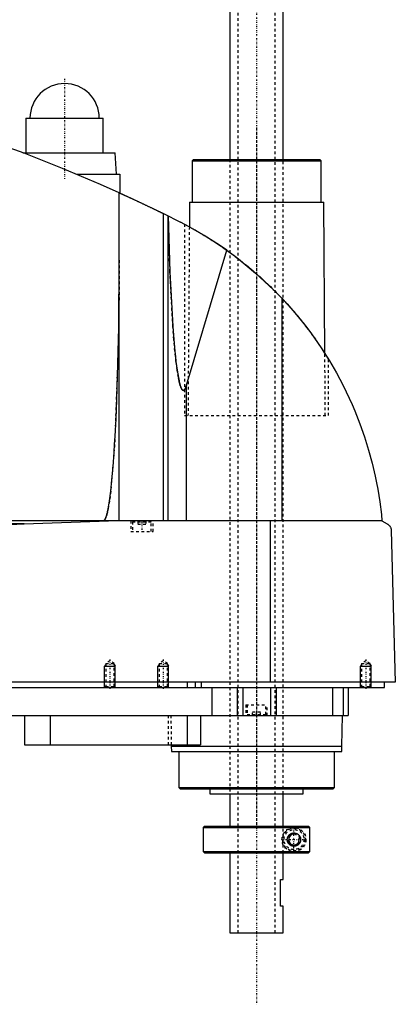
# Model space of a CAD drawing. Extents: x -139 to 602, y -104 to 484.
# Tile 5 of 6: x 461 to 602, y -104 to 265. Entities that reach past the tile are written whole.
import ezdxf

# ---------------------------------------------------------------- set-up
doc = ezdxf.new("R2010")
doc.units = 0
doc.linetypes.add('CENTER', pattern=[1.5, 0.45, -0.5, 0.05, -0.5])
doc.linetypes.add('DASHED', pattern=[2, 1, -1])
for name, color, linetype in [('AM_0', 7, 'CONTINUOUS'), ('AM_10', 7, 'CONTINUOUS'), ('AM_3', 7, 'DASHED'), ('AM_7', 7, 'CENTER')]:
    doc.layers.add(name, color=color, linetype=linetype)

msp = doc.modelspace()

# ---------------------------------------------------------------- linework, layer by layer
at = {"layer": 'AM_0', "color": 7, "linetype": 'CONTINUOUS'}
for p, q in [((540, 446.5), (540, 212.5)), ((560, 212.5), (560, 446.5)), ((463.5, 228), (463.5, 215)), ((463.5, 228), (492.5, 228)), ((492.5, 215), (492.5, 228)), ((462.27, 215), (497, 215)), ((497.5, 207), (497, 215)), ((526.33, 212.5), (525.83, 212)), ((525.83, 212), (525.83, 196.5)), ((525.83, 212), (574.17, 212)), ((526.33, 212.5), (573.67, 212.5)), ((574.17, 212), (573.67, 212.5)), ((574.17, 196.5), (574.17, 212)), ((482.43, 207), (498.65, 207)), ((498.65, 207), (498.65, 199.94)), ((498.5, 77.05), (498.5, 200.01)), ((524.83, 196.5), (524.76, 187.27)), ((524.83, 196.5), (575.17, 196.5)), ((575.58, 139.77), (575.17, 196.5)), ((515.04, 77.05), (515.04, 192.21)), ((515.04, 192.21), (521.5, 189)), ((516.82, 77.05), (516.82, 191.34)), ((523, 188.22), (524.76, 187.27)), ((523.7, 127.93), (538.83, 178.45)), ((559.54, 77.05), (559.54, 160.38)), ((575.58, 139.76), (577, 137.5)), ((523.7, 77.05), (523.7, 127.93)), ((597, 77.05), (205.5, 77.05)), ((462.76, 75.85), (252.3, 75.85)), ((462.76, 75.85), (494.4, 77.05)), ((555.15, 16.5), (555.15, 77.05)), ((597, 77.05), (599, 75.85)), ((600.5, 73.35), (602, 16.5)), ((602, 16.5), (200.5, 16.5)), ((524, 16.5), (524, 14.5)), ((527, 16.5), (527, 14.5)), ((529.15, 16.5), (529.15, 14.5)), ((598, 14.5), (598, 16.5)), ((244, 14.5), (598, 14.5)), ((533.21, 14.5), (533.21, 4)), ((542.7, 14.5), (542.7, 4)), ((544.81, 14.5), (544.81, 4)), ((555.19, 14.5), (555.19, 4)), ((557.3, 14.5), (557.3, 4)), ((578.5, 14.5), (578.5, 4)), ((582.5, 14.5), (582.5, 4)), ((584.3, 14.5), (584.3, 4)), ((388, 4), (584.3, 4)), ((463, 4), (463, -7)), ((472.56, 4), (472.56, -7)), ((524, 4), (524, -7)), ((529, 4), (529, -7)), ((582, -7.5), (582.17, 4)), ((463, -7), (529, -7)), ((517.99, -7), (518, -7.5)), ((518, -7.5), (518.1, -9.5)), ((518, -7.5), (582, -7.5)), ((518.1, -9.5), (581.9, -9.5)), ((520.83, -9.5), (520.83, -23)), ((579.17, -23), (579.17, -9.5)), ((581.9, -9.5), (582, -7.5)), ((520.83, -23), (521.33, -23.5)), ((520.83, -23), (579.17, -23)), ((521.33, -23.5), (578.67, -23.5)), ((532.5, -23.5), (532.5, -25.3)), ((532.5, -25.3), (567.5, -25.3)), ((540, -25.3), (540, -37.5)), ((560, -37.5), (560, -25.3)), ((567.5, -25.3), (567.5, -23.5)), ((578.67, -23.5), (579.17, -23)), ((530.5, -37.5), (530, -38)), ((530, -38), (530, -47)), ((530, -38), (569.99, -38)), ((530.5, -37.5), (569.49, -37.5)), ((569.99, -38), (569.49, -37.5)), ((569.99, -47), (569.99, -38)), ((530, -47), (530.5, -47.5)), ((530, -47), (569.99, -47)), ((530.5, -47.5), (569.49, -47.5)), ((540, -47.5), (540, -77.5)), ((560, -57.5), (560, -47.5)), ((569.99, -47), (569.49, -47.5)), ((559, -67.5), (559, -57.5)), ((559, -57.5), (560, -57.5)), ((560, -67.5), (559, -67.5)), ((560, -77.5), (560, -67.5)), ((540, -77.5), (560, -77.5))]:
    msp.add_line(p, q, dxfattribs=at)
for points in [[(498.5, 200.01, 0), (491.43, 203.15, 0), (477.17, 209.17, 0), (462.76, 214.82, 0), (455.5, 217.5, 0)], [(498.5, 200.01, 0), (498.5, 200.01, 0), (498.51, 200, 0), (498.52, 200, 0), (498.53, 199.99, 0), (498.54, 199.99, 0), (498.56, 199.98, 0), (498.59, 199.96, 0), (498.63, 199.95, 0), (498.67, 199.93, 0), (498.73, 199.9, 0), (498.75, 199.89, 0), (498.78, 199.88, 0), (498.85, 199.85, 0), (498.91, 199.82, 0), (498.99, 199.78, 0), (499.07, 199.75, 0), (499.16, 199.71, 0), (499.21, 199.69, 0), (499.25, 199.66, 0), (499.35, 199.62, 0), (499.46, 199.57, 0), (499.51, 199.55, 0), (499.57, 199.52, 0), (499.68, 199.47, 0), (499.8, 199.42, 0), (499.86, 199.39, 0), (499.93, 199.36, 0), (500.05, 199.3, 0), (500.19, 199.24, 0), (500.32, 199.18, 0), (500.46, 199.11, 0), (500.6, 199.05, 0), (500.68, 199.02, 0), (500.75, 198.98, 0), (500.9, 198.91, 0), (501.05, 198.84, 0), (501.21, 198.77, 0), (501.37, 198.7, 0), (501.53, 198.62, 0), (501.62, 198.59, 0), (501.7, 198.55, 0), (501.87, 198.47, 0), (502.05, 198.39, 0), (502.23, 198.3, 0), (502.41, 198.22, 0), (502.6, 198.13, 0), (502.7, 198.09, 0), (502.79, 198.04, 0), (502.98, 197.95, 0), (503.18, 197.86, 0), (503.38, 197.77, 0), (503.58, 197.68, 0), (503.78, 197.58, 0), (503.88, 197.54, 0), (503.99, 197.49, 0), (504.19, 197.39, 0), (504.4, 197.3, 0), (504.61, 197.2, 0), (504.82, 197.1, 0), (505.03, 197, 0), (505.13, 196.96, 0), (505.24, 196.91, 0), (505.45, 196.81, 0), (505.66, 196.71, 0), (505.76, 196.66, 0), (505.87, 196.61, 0), (506.08, 196.51, 0), (506.29, 196.41, 0), (506.39, 196.36, 0), (506.5, 196.32, 0), (506.7, 196.22, 0), (506.91, 196.12, 0), (507.11, 196.03, 0), (507.32, 195.93, 0), (507.52, 195.83, 0), (507.63, 195.78, 0), (507.73, 195.73, 0), (507.94, 195.63, 0), (508.15, 195.54, 0), (508.36, 195.44, 0), (508.57, 195.34, 0), (508.78, 195.24, 0), (508.88, 195.19, 0), (508.99, 195.14, 0), (509.2, 195.04, 0), (509.41, 194.94, 0), (509.61, 194.84, 0), (509.82, 194.74, 0), (510.02, 194.64, 0), (510.13, 194.59, 0), (510.23, 194.54, 0), (510.43, 194.45, 0), (510.63, 194.35, 0), (510.83, 194.26, 0), (511.02, 194.16, 0), (511.21, 194.07, 0), (511.31, 194.03, 0), (511.4, 193.98, 0), (511.59, 193.89, 0), (511.77, 193.8, 0), (511.95, 193.72, 0), (512.13, 193.63, 0), (512.3, 193.55, 0), (512.38, 193.51, 0), (512.47, 193.47, 0), (512.63, 193.39, 0), (512.79, 193.31, 0), (512.87, 193.27, 0), (512.95, 193.23, 0), (513.1, 193.16, 0), (513.24, 193.09, 0), (513.32, 193.05, 0), (513.39, 193.02, 0), (513.53, 192.95, 0), (513.67, 192.88, 0), (513.81, 192.82, 0), (513.94, 192.75, 0), (514.07, 192.69, 0), (514.13, 192.66, 0), (514.19, 192.63, 0), (514.31, 192.57, 0), (514.42, 192.51, 0), (514.53, 192.46, 0), (514.64, 192.41, 0), (514.74, 192.36, 0), (514.79, 192.34, 0), (514.83, 192.32, 0), (514.92, 192.27, 0), (515, 192.23, 0), (515.04, 192.21, 0)], [(516.84, 191.33, 0), (517.47, 170.39, 0), (518.57, 149.87, 0), (518.94, 145, 0), (519.34, 140.63, 0), (519.54, 138.64, 0), (519.75, 136.79, 0), (520.19, 133.5, 0), (520.63, 130.78, 0), (520.9, 129.47, 0), (520.98, 129.13, 0), (521.06, 128.81, 0), (521.09, 128.65, 0), (521.13, 128.5, 0), (521.21, 128.22, 0), (521.29, 127.95, 0), (521.37, 127.69, 0), (521.45, 127.46, 0), (521.52, 127.24, 0), (521.56, 127.13, 0), (521.6, 127.03, 0), (521.68, 126.85, 0), (521.76, 126.68, 0), (521.84, 126.53, 0), (521.92, 126.39, 0), (521.97, 126.32, 0), (521.98, 126.3, 0), (521.99, 126.29, 0), (522, 126.28, 0), (522.01, 126.27, 0), (522.02, 126.25, 0), (522.03, 126.23, 0), (522.04, 126.22, 0), (522.05, 126.22, 0), (522.06, 126.2, 0), (522.07, 126.18, 0), (522.08, 126.18, 0), (522.09, 126.17, 0), (522.1, 126.15, 0), (522.11, 126.14, 0), (522.13, 126.13, 0), (522.14, 126.11, 0), (522.15, 126.1, 0), (522.16, 126.09, 0), (522.16, 126.09, 0), (522.18, 126.08, 0), (522.19, 126.06, 0), (522.2, 126.05, 0), (522.22, 126.04, 0), (522.23, 126.03, 0), (522.24, 126.03, 0), (522.24, 126.02, 0), (522.26, 126.01, 0), (522.27, 126.01, 0), (522.28, 126, 0), (522.28, 126, 0), (522.3, 125.99, 0), (522.31, 125.98, 0), (522.32, 125.98, 0), (522.32, 125.98, 0), (522.34, 125.97, 0), (522.35, 125.97, 0), (522.36, 125.96, 0), (522.38, 125.96, 0), (522.39, 125.95, 0), (522.4, 125.95, 0), (522.4, 125.95, 0), (522.42, 125.94, 0), (522.43, 125.94, 0), (522.44, 125.94, 0), (522.46, 125.94, 0), (522.47, 125.94, 0), (522.48, 125.94, 0), (522.48, 125.94, 0), (522.5, 125.94, 0), (522.51, 125.94, 0), (522.52, 125.94, 0), (522.52, 125.94, 0), (522.54, 125.94, 0), (522.55, 125.94, 0), (522.56, 125.94, 0), (522.56, 125.94, 0), (522.58, 125.94, 0), (522.59, 125.95, 0), (522.6, 125.95, 0), (522.62, 125.95, 0), (522.63, 125.96, 0), (522.64, 125.96, 0), (522.64, 125.96, 0), (522.66, 125.97, 0), (522.67, 125.97, 0), (522.68, 125.98, 0), (522.7, 125.99, 0), (522.71, 125.99, 0), (522.72, 126, 0), (522.72, 126, 0), (522.74, 126.01, 0), (522.75, 126.02, 0), (522.76, 126.03, 0), (522.78, 126.04, 0), (522.79, 126.05, 0), (522.8, 126.05, 0), (522.8, 126.06, 0), (522.82, 126.07, 0), (522.83, 126.08, 0), (522.84, 126.09, 0), (522.86, 126.11, 0), (522.87, 126.12, 0), (522.88, 126.13, 0), (522.88, 126.13, 0), (522.9, 126.15, 0), (522.91, 126.16, 0), (522.92, 126.18, 0), (522.94, 126.19, 0), (522.95, 126.21, 0), (522.96, 126.22, 0), (522.96, 126.22, 0), (522.97, 126.24, 0), (522.99, 126.26, 0), (522.99, 126.27, 0), (523, 126.28, 0), (523.01, 126.3, 0), (523.03, 126.31, 0), (523.03, 126.32, 0), (523.04, 126.33, 0), (523.05, 126.35, 0), (523.07, 126.37, 0), (523.11, 126.45, 0), (523.19, 126.59, 0), (523.27, 126.75, 0), (523.35, 126.92, 0), (523.43, 127.12, 0), (523.47, 127.22, 0), (523.51, 127.33, 0), (523.59, 127.55, 0), (523.67, 127.8, 0), (523.7, 127.93, 0)], [(538.83, 178.45, 0), (536.05, 180.38, 0), (530.36, 184.04, 0), (524.49, 187.42, 0), (521.5, 189, 0)], [(538.83, 178.45, 0), (542.52, 175.73, 0), (549.63, 169.92, 0), (556.34, 163.67, 0), (559.54, 160.38, 0)], [(492.5, 77.05, 0), (492.51, 77.05, 0), (492.52, 77.05, 0), (492.54, 77.05, 0), (492.54, 77.05, 0), (492.55, 77.05, 0), (492.57, 77.06, 0), (492.58, 77.06, 0), (492.59, 77.06, 0), (492.61, 77.07, 0), (492.62, 77.07, 0), (492.63, 77.07, 0), (492.64, 77.08, 0), (492.65, 77.08, 0), (492.67, 77.09, 0), (492.68, 77.09, 0), (492.7, 77.1, 0), (492.71, 77.11, 0), (492.72, 77.11, 0), (492.73, 77.12, 0), (492.74, 77.13, 0), (492.75, 77.14, 0), (492.76, 77.14, 0), (492.77, 77.15, 0), (492.78, 77.16, 0), (492.8, 77.17, 0), (492.81, 77.18, 0), (492.81, 77.18, 0), (492.83, 77.2, 0), (492.84, 77.21, 0), (492.86, 77.22, 0), (492.87, 77.24, 0), (492.89, 77.25, 0), (492.89, 77.26, 0), (492.9, 77.27, 0), (492.91, 77.28, 0), (492.93, 77.3, 0), (492.94, 77.32, 0), (492.96, 77.33, 0), (492.97, 77.35, 0), (492.98, 77.36, 0), (492.99, 77.37, 0), (493, 77.39, 0), (493.02, 77.41, 0), (493.03, 77.43, 0), (493.04, 77.45, 0), (493.06, 77.48, 0), (493.07, 77.49, 0), (493.07, 77.5, 0), (493.09, 77.52, 0), (493.1, 77.54, 0), (493.15, 77.63, 0), (493.24, 77.8, 0), (493.28, 77.89, 0), (493.33, 77.98, 0), (493.41, 78.19, 0), (493.5, 78.41, 0), (493.58, 78.66, 0), (493.67, 78.93, 0), (493.76, 79.22, 0), (493.8, 79.37, 0), (493.84, 79.52, 0), (493.93, 79.85, 0), (494.01, 80.2, 0), (494.05, 80.38, 0), (494.3, 81.58, 0), (494.8, 84.49, 0), (495.27, 88.1, 0), (495.72, 92.36, 0), (496.15, 97.25, 0), (496.55, 102.74, 0), (496.74, 105.69, 0), (496.92, 108.77, 0), (497.26, 115.3, 0), (497.56, 122.29, 0), (498.3, 149.52, 0), (498.5, 174.82, 0)], [(559.54, 160.38, 0), (561.41, 158.34, 0), (564.99, 154.24, 0), (568.3, 150.11, 0), (569.89, 148.01, 0), (571.45, 145.88, 0), (574.44, 141.53, 0), (577.27, 137.05, 0), (579.93, 132.47, 0), (582.42, 127.8, 0), (584.72, 123.04, 0), (585.8, 120.64, 0), (586.83, 118.23, 0), (588.74, 113.37, 0), (590.47, 108.47, 0), (591.99, 103.56, 0), (593.33, 98.65, 0), (594.47, 93.75, 0), (594.97, 91.32, 0), (595.42, 88.89, 0), (596.18, 84.09, 0), (596.77, 79.37, 0), (597, 77.05, 0)], [(457.28, 75.66, 0), (462.76, 75.85, 0)], [(599, 75.85, 0), (599.06, 75.82, 0), (599.17, 75.75, 0), (599.27, 75.67, 0), (599.33, 75.63, 0), (599.38, 75.59, 0), (599.48, 75.51, 0), (599.58, 75.41, 0), (599.67, 75.32, 0), (599.77, 75.22, 0), (599.86, 75.11, 0), (599.9, 75.06, 0), (599.94, 75, 0), (600.02, 74.88, 0), (600.1, 74.75, 0), (600.18, 74.59, 0), (600.26, 74.43, 0), (600.3, 74.32, 0), (600.32, 74.29, 0), (600.33, 74.26, 0), (600.33, 74.24, 0), (600.34, 74.22, 0), (600.35, 74.19, 0), (600.36, 74.16, 0), (600.37, 74.14, 0), (600.37, 74.12, 0), (600.38, 74.09, 0), (600.39, 74.05, 0), (600.4, 74.04, 0), (600.4, 74.02, 0), (600.41, 73.98, 0), (600.42, 73.94, 0), (600.43, 73.9, 0), (600.44, 73.86, 0), (600.45, 73.82, 0), (600.45, 73.8, 0), (600.46, 73.78, 0), (600.46, 73.73, 0), (600.47, 73.68, 0), (600.48, 73.63, 0), (600.48, 73.58, 0), (600.49, 73.53, 0), (600.49, 73.51, 0), (600.49, 73.48, 0), (600.5, 73.43, 0), (600.5, 73.4, 0), (600.5, 73.39, 0), (600.5, 73.38, 0), (600.5, 73.38, 0), (600.5, 73.37, 0), (600.5, 73.36, 0), (600.5, 73.35, 0), (600.5, 73.35, 0)], [(561.5, -42.5, 0), (561.5, -42.49, 0), (561.5, -42.46, 0), (561.5, -42.43, 0), (561.5, -42.41, 0), (561.5, -42.4, 0), (561.5, -42.37, 0), (561.5, -42.34, 0), (561.51, -42.31, 0), (561.51, -42.28, 0), (561.51, -42.26, 0), (561.51, -42.24, 0), (561.52, -42.23, 0), (561.52, -42.2, 0), (561.52, -42.17, 0), (561.53, -42.14, 0), (561.53, -42.11, 0), (561.54, -42.08, 0), (561.54, -42.07, 0), (561.54, -42.05, 0), (561.55, -42.02, 0), (561.55, -42, 0), (561.55, -41.98, 0), (561.56, -41.97, 0), (561.56, -41.94, 0), (561.57, -41.91, 0), (561.57, -41.9, 0), (561.58, -41.88, 0), (561.59, -41.85, 0), (561.59, -41.82, 0), (561.6, -41.8, 0), (561.61, -41.77, 0), (561.62, -41.74, 0), (561.62, -41.73, 0), (561.63, -41.71, 0), (561.64, -41.68, 0), (561.65, -41.66, 0), (561.66, -41.63, 0), (561.67, -41.6, 0), (561.68, -41.58, 0), (561.68, -41.56, 0), (561.69, -41.55, 0), (561.7, -41.52, 0), (561.71, -41.49, 0), (561.72, -41.47, 0), (561.73, -41.44, 0), (561.75, -41.42, 0), (561.75, -41.4, 0), (561.76, -41.39, 0), (561.77, -41.37, 0), (561.79, -41.34, 0), (561.8, -41.31, 0), (561.81, -41.29, 0), (561.83, -41.27, 0), (561.83, -41.25, 0), (561.84, -41.24, 0), (561.85, -41.22, 0), (561.87, -41.19, 0), (561.88, -41.17, 0), (561.9, -41.15, 0), (561.91, -41.12, 0), (561.92, -41.11, 0), (561.93, -41.1, 0), (561.94, -41.08, 0), (561.96, -41.05, 0), (561.97, -41.04, 0), (562.02, -40.98, 0), (562.12, -40.86, 0), (562.22, -40.75, 0), (562.33, -40.64, 0), (562.44, -40.54, 0), (562.56, -40.45, 0), (562.62, -40.41, 0), (562.69, -40.37, 0), (562.81, -40.3, 0), (562.94, -40.23, 0), (563.01, -40.21, 0), (563.07, -40.18, 0), (563.21, -40.13, 0), (563.34, -40.09, 0), (563.41, -40.07, 0), (563.47, -40.06, 0), (563.6, -40.03, 0), (563.73, -40.01, 0), (563.86, -40, 0), (563.98, -40, 0), (564.11, -40, 0), (564.17, -40.01, 0), (564.23, -40.01, 0), (564.35, -40.03, 0), (564.48, -40.05, 0), (564.6, -40.07, 0), (564.72, -40.11, 0), (564.84, -40.15, 0), (564.9, -40.17, 0), (564.96, -40.19, 0), (565.08, -40.24, 0), (565.19, -40.3, 0), (565.3, -40.37, 0), (565.41, -40.44, 0), (565.51, -40.51, 0), (565.56, -40.55, 0), (565.61, -40.59, 0), (565.71, -40.68, 0), (565.8, -40.77, 0), (565.89, -40.86, 0), (565.97, -40.97, 0), (566.06, -41.08, 0), (566.1, -41.14, 0), (566.13, -41.2, 0), (566.21, -41.33, 0), (566.25, -41.41, 0), (566.26, -41.43, 0), (566.27, -41.45, 0), (566.28, -41.46, 0), (566.28, -41.48, 0), (566.29, -41.5, 0), (566.3, -41.52, 0), (566.31, -41.55, 0), (566.32, -41.57, 0), (566.33, -41.6, 0), (566.34, -41.61, 0), (566.34, -41.62, 0), (566.35, -41.65, 0), (566.36, -41.67, 0), (566.37, -41.7, 0), (566.38, -41.72, 0), (566.38, -41.75, 0), (566.39, -41.76, 0), (566.39, -41.77, 0), (566.4, -41.8, 0), (566.41, -41.82, 0), (566.41, -41.85, 0), (566.42, -41.88, 0), (566.43, -41.9, 0), (566.43, -41.92, 0), (566.43, -41.93, 0), (566.44, -41.96, 0), (566.45, -41.98, 0), (566.45, -42, 0), (566.45, -42.01, 0), (566.46, -42.04, 0), (566.46, -42.07, 0), (566.46, -42.08, 0), (566.47, -42.09, 0), (566.47, -42.12, 0), (566.48, -42.15, 0), (566.48, -42.18, 0), (566.48, -42.2, 0), (566.49, -42.23, 0), (566.49, -42.25, 0), (566.49, -42.26, 0), (566.49, -42.29, 0), (566.49, -42.32, 0), (566.5, -42.34, 0), (566.5, -42.37, 0), (566.5, -42.4, 0), (566.5, -42.41, 0), (566.5, -42.43, 0), (566.5, -42.46, 0), (566.5, -42.49, 0), (566.5, -42.5, 0), (566.5, -42.51, 0), (566.5, -42.54, 0), (566.5, -42.57, 0), (566.5, -42.59, 0), (566.5, -42.6, 0), (566.5, -42.63, 0), (566.5, -42.66, 0), (566.49, -42.68, 0), (566.49, -42.71, 0), (566.49, -42.74, 0), (566.49, -42.75, 0), (566.49, -42.77, 0), (566.48, -42.8, 0), (566.48, -42.82, 0), (566.48, -42.85, 0), (566.47, -42.88, 0), (566.47, -42.91, 0), (566.46, -42.92, 0), (566.46, -42.93, 0), (566.46, -42.96, 0), (566.45, -42.99, 0), (566.45, -43, 0), (566.45, -43.02, 0), (566.44, -43.04, 0), (566.43, -43.07, 0), (566.43, -43.08, 0), (566.43, -43.1, 0), (566.42, -43.12, 0), (566.41, -43.15, 0), (566.41, -43.18, 0), (566.4, -43.2, 0), (566.39, -43.23, 0), (566.39, -43.24, 0), (566.38, -43.25, 0), (566.38, -43.28, 0), (566.37, -43.3, 0), (566.36, -43.33, 0), (566.35, -43.35, 0), (566.34, -43.38, 0), (566.34, -43.39, 0), (566.33, -43.4, 0), (566.32, -43.43, 0), (566.31, -43.45, 0), (566.3, -43.48, 0), (566.29, -43.5, 0), (566.28, -43.52, 0), (566.28, -43.54, 0), (566.27, -43.55, 0), (566.26, -43.57, 0), (566.25, -43.59, 0), (566.21, -43.67, 0), (566.13, -43.8, 0), (566.1, -43.86, 0), (566.06, -43.92, 0), (565.97, -44.03, 0), (565.89, -44.14, 0), (565.8, -44.23, 0), (565.71, -44.32, 0), (565.61, -44.41, 0), (565.56, -44.45, 0), (565.51, -44.49, 0), (565.41, -44.56, 0), (565.3, -44.63, 0), (565.19, -44.7, 0), (565.08, -44.76, 0), (564.96, -44.81, 0), (564.9, -44.83, 0), (564.84, -44.85, 0), (564.72, -44.89, 0), (564.6, -44.93, 0), (564.48, -44.95, 0), (564.35, -44.97, 0), (564.23, -44.99, 0), (564.17, -44.99, 0), (564.11, -45, 0), (563.98, -45, 0), (563.86, -45, 0), (563.73, -44.99, 0), (563.6, -44.97, 0), (563.47, -44.94, 0), (563.41, -44.93, 0), (563.34, -44.91, 0), (563.21, -44.87, 0), (563.07, -44.82, 0), (563.01, -44.79, 0), (562.94, -44.77, 0), (562.81, -44.7, 0), (562.69, -44.63, 0), (562.62, -44.59, 0), (562.56, -44.55, 0), (562.44, -44.46, 0), (562.33, -44.36, 0), (562.22, -44.25, 0), (562.12, -44.14, 0), (562.02, -44.02, 0), (561.97, -43.96, 0), (561.96, -43.95, 0), (561.94, -43.92, 0), (561.93, -43.9, 0), (561.92, -43.89, 0), (561.91, -43.88, 0), (561.9, -43.85, 0), (561.88, -43.83, 0), (561.87, -43.81, 0), (561.85, -43.78, 0), (561.84, -43.76, 0), (561.83, -43.75, 0), (561.83, -43.73, 0), (561.81, -43.71, 0), (561.8, -43.69, 0), (561.79, -43.66, 0), (561.77, -43.63, 0), (561.76, -43.61, 0), (561.75, -43.6, 0), (561.75, -43.58, 0), (561.73, -43.56, 0), (561.72, -43.53, 0), (561.71, -43.51, 0), (561.7, -43.48, 0), (561.69, -43.45, 0), (561.68, -43.44, 0), (561.68, -43.42, 0), (561.67, -43.4, 0), (561.66, -43.37, 0), (561.65, -43.34, 0), (561.64, -43.32, 0), (561.63, -43.29, 0), (561.62, -43.27, 0), (561.62, -43.26, 0), (561.61, -43.23, 0), (561.6, -43.2, 0), (561.59, -43.18, 0), (561.59, -43.15, 0), (561.58, -43.12, 0), (561.57, -43.1, 0), (561.57, -43.09, 0), (561.56, -43.06, 0), (561.56, -43.03, 0), (561.55, -43.02, 0), (561.55, -43, 0), (561.55, -42.98, 0), (561.54, -42.95, 0), (561.54, -42.93, 0), (561.54, -42.92, 0), (561.53, -42.89, 0), (561.53, -42.86, 0), (561.52, -42.83, 0), (561.52, -42.8, 0), (561.52, -42.77, 0), (561.51, -42.76, 0), (561.51, -42.74, 0), (561.51, -42.72, 0), (561.51, -42.69, 0), (561.5, -42.66, 0), (561.5, -42.63, 0), (561.5, -42.6, 0), (561.5, -42.59, 0), (561.5, -42.57, 0), (561.5, -42.54, 0), (561.5, -42.51, 0), (561.5, -42.5, 0)]]:
    msp.add_polyline3d(points, dxfattribs=at)
msp.add_arc((478, 228), 13, 0, 180, dxfattribs=at)
at = {"layer": 'AM_10', "color": 7, "linetype": 'CONTINUOUS'}
for p, q in [((493.38, 23.16), (493, 22.5)), ((493, 14.5), (493, 22.5)), ((493, 22.5), (497, 22.5)), ((496.62, 23.16), (497, 22.5)), ((497, 14.5), (497, 22.5)), ((513.38, 23.16), (513, 22.5)), ((513, 14.5), (513, 22.5)), ((513, 22.5), (517, 22.5)), ((516.62, 23.16), (517, 22.5)), ((517, 14.5), (517, 22.5)), ((589.38, 23.16), (589, 22.5)), ((589, 14.5), (589, 22.5)), ((589, 22.5), (593, 22.5)), ((592.62, 23.16), (593, 22.5)), ((593, 14.5), (593, 22.5))]:
    msp.add_line(p, q, dxfattribs=at)
msp.add_arc((564, -42.5), 2.01, 75, 15, dxfattribs=at)
at = {"layer": 'AM_3', "color": 6, "linetype": 'DASHED'}
for p, q in [((543, 457.5), (543, -77.5)), ((557, -77.5), (557, 457.5)), ((540, 212.5), (540, -25.3)), ((560, -25.3), (560, 212.5)), ((523, 188.22), (523, 116.5)), ((524.76, 187.27), (524.25, 116.5)), ((575.75, 116.5), (575.58, 139.77)), ((577, 116.5), (577, 137.5)), ((523, 116.5), (577, 116.5)), ((502.85, 77.05), (502.85, 73.05)), ((503.9, 77.05), (503.5, 76.65)), ((503.5, 76.65), (503.5, 73.05)), ((503.5, 76.65), (510.5, 76.65)), ((505.5, 77.05), (505.5, 75.8)), ((505.5, 75.8), (508.5, 75.8)), ((507, 77.05), (507, 75.8)), ((508.5, 77.05), (508.5, 75.8)), ((510.5, 76.65), (510.1, 77.05)), ((510.5, 73.05), (510.5, 76.65)), ((511.15, 73.05), (511.15, 77.05)), ((502.85, 73.05), (511.15, 73.05)), ((495, 24.5), (493.38, 23.56)), ((493.38, 23.56), (493.38, 14.88)), ((493.38, 23.56), (496.62, 23.56)), ((496.62, 23.56), (495, 24.5)), ((496.62, 14.88), (496.62, 23.56)), ((515, 24.5), (513.38, 23.56)), ((513.38, 23.56), (513.38, 14.88)), ((513.38, 23.56), (516.62, 23.56)), ((516.62, 23.56), (515, 24.5)), ((516.62, 14.88), (516.62, 23.56)), ((591, 24.5), (589.38, 23.56)), ((589.38, 23.56), (589.38, 14.88)), ((589.38, 23.56), (592.62, 23.56)), ((592.62, 23.56), (591, 24.5)), ((592.62, 14.88), (592.62, 23.56)), ((493.38, 14.88), (493, 14.5)), ((493.38, 14.88), (496.62, 14.88)), ((497, 14.5), (496.62, 14.88)), ((513.38, 14.88), (513, 14.5)), ((513.38, 14.88), (516.62, 14.88)), ((517, 14.5), (516.62, 14.88)), ((589.38, 14.88), (589, 14.5)), ((589.38, 14.88), (592.62, 14.88)), ((593, 14.5), (592.62, 14.88)), ((578.5, 14.5), (578.5, 4)), ((546, 8), (546, 4)), ((546, 8), (554, 8)), ((546.5, 8), (546.5, 4.4)), ((553.5, 4.4), (553.5, 8)), ((554, 4), (554, 8)), ((516.85, 4), (516.85, -7)), ((517.83, 4), (517.99, -7)), ((546.5, 4.4), (546.9, 4)), ((546.5, 4.4), (553.5, 4.4)), ((548.5, 4), (548.5, 5.25)), ((551.5, 5.25), (548.5, 5.25)), ((550, 4), (550, 5.25)), ((551.5, 4), (551.5, 5.25)), ((553.1, 4), (553.5, 4.4)), ((559.97, -47.5), (559.97, -37.5)), ((560, -47.5), (560, -37.5)), ((562, -41.35), (564, -40.19)), ((564, -40.19), (566, -41.35)), ((569.49, -37.5), (569.73, -37.75)), ((562, -43.65), (562, -41.35)), ((564, -44.81), (562, -43.65)), ((566, -43.65), (564, -44.81)), ((566, -41.35), (566, -43.65))]:
    msp.add_line(p, q, dxfattribs=at)
for points in [[(523.7, 127.93, 0), (523.67, 127.8, 0), (523.59, 127.55, 0), (523.51, 127.33, 0), (523.47, 127.22, 0), (523.43, 127.12, 0), (523.35, 126.92, 0), (523.27, 126.75, 0), (523.19, 126.59, 0), (523.11, 126.45, 0), (523.03, 126.32, 0), (522.99, 126.27, 0), (522.99, 126.26, 0), (522.97, 126.24, 0), (522.96, 126.22, 0), (522.96, 126.22, 0), (522.95, 126.21, 0), (522.94, 126.19, 0), (522.92, 126.18, 0), (522.91, 126.16, 0), (522.9, 126.15, 0), (522.88, 126.13, 0), (522.88, 126.13, 0), (522.87, 126.12, 0), (522.86, 126.11, 0), (522.84, 126.09, 0), (522.83, 126.08, 0), (522.82, 126.07, 0), (522.8, 126.06, 0), (522.8, 126.05, 0), (522.79, 126.05, 0), (522.78, 126.04, 0), (522.76, 126.03, 0), (522.75, 126.02, 0), (522.74, 126.01, 0), (522.72, 126, 0), (522.72, 126, 0), (522.71, 125.99, 0), (522.7, 125.99, 0), (522.68, 125.98, 0), (522.67, 125.97, 0), (522.66, 125.97, 0), (522.64, 125.96, 0), (522.64, 125.96, 0), (522.63, 125.96, 0), (522.62, 125.95, 0), (522.6, 125.95, 0), (522.59, 125.95, 0), (522.58, 125.94, 0), (522.56, 125.94, 0), (522.56, 125.94, 0), (522.55, 125.94, 0), (522.54, 125.94, 0), (522.52, 125.94, 0), (522.52, 125.94, 0), (522.51, 125.94, 0), (522.5, 125.94, 0), (522.48, 125.94, 0), (522.48, 125.94, 0), (522.47, 125.94, 0), (522.46, 125.94, 0), (522.44, 125.94, 0), (522.43, 125.94, 0), (522.42, 125.94, 0), (522.4, 125.95, 0), (522.4, 125.95, 0), (522.39, 125.95, 0), (522.38, 125.96, 0), (522.36, 125.96, 0), (522.35, 125.97, 0), (522.34, 125.97, 0), (522.32, 125.98, 0), (522.32, 125.98, 0), (522.31, 125.98, 0), (522.3, 125.99, 0), (522.28, 126, 0), (522.28, 126, 0), (522.27, 126.01, 0), (522.26, 126.01, 0), (522.24, 126.02, 0), (522.24, 126.03, 0), (522.23, 126.03, 0), (522.22, 126.04, 0), (522.2, 126.05, 0), (522.19, 126.06, 0), (522.18, 126.08, 0), (522.16, 126.09, 0), (522.16, 126.09, 0), (522.15, 126.1, 0), (522.14, 126.11, 0), (522.13, 126.13, 0), (522.11, 126.14, 0), (522.1, 126.15, 0), (522.09, 126.17, 0), (522.08, 126.18, 0), (522.07, 126.18, 0), (522.06, 126.2, 0), (522.05, 126.22, 0), (522.04, 126.22, 0), (522.03, 126.23, 0), (522.02, 126.25, 0), (522.01, 126.27, 0), (522, 126.28, 0), (521.99, 126.29, 0), (521.98, 126.3, 0), (521.97, 126.32, 0), (521.92, 126.39, 0), (521.84, 126.53, 0), (521.76, 126.68, 0), (521.68, 126.85, 0), (521.6, 127.03, 0), (521.56, 127.13, 0), (521.52, 127.24, 0), (521.45, 127.46, 0), (521.37, 127.69, 0), (521.29, 127.95, 0), (521.21, 128.22, 0), (521.13, 128.5, 0), (521.09, 128.65, 0), (521.06, 128.81, 0), (520.98, 129.13, 0), (520.9, 129.47, 0), (520.63, 130.78, 0), (520.19, 133.5, 0), (519.75, 136.79, 0), (519.54, 138.64, 0), (519.34, 140.63, 0), (518.94, 145, 0), (518.57, 149.87, 0), (517.47, 170.39, 0), (516.84, 191.33, 0)], [(524.76, 187.27, 0), (524.9, 187.2, 0), (525.19, 187.04, 0), (525.49, 186.87, 0), (525.65, 186.78, 0), (525.82, 186.69, 0), (526.16, 186.49, 0), (526.52, 186.29, 0), (526.9, 186.08, 0), (527.28, 185.86, 0), (527.69, 185.62, 0), (527.89, 185.51, 0), (528.1, 185.38, 0), (528.53, 185.13, 0), (528.97, 184.88, 0), (529.41, 184.61, 0), (529.86, 184.34, 0), (530.32, 184.06, 0), (530.56, 183.92, 0), (530.79, 183.77, 0), (531.28, 183.48, 0), (531.77, 183.17, 0), (532.02, 183.01, 0), (532.27, 182.85, 0), (532.79, 182.53, 0), (533.31, 182.19, 0), (533.58, 182.02, 0), (533.85, 181.84, 0), (534.39, 181.49, 0), (534.95, 181.12, 0), (535.51, 180.75, 0), (536.07, 180.37, 0), (536.65, 179.98, 0), (536.94, 179.78, 0), (537.23, 179.58, 0), (537.81, 179.17, 0), (538.4, 178.76, 0), (538.99, 178.34, 0), (539.59, 177.91, 0), (540.19, 177.47, 0), (540.49, 177.25, 0), (540.79, 177.03, 0), (541.39, 176.58, 0), (542, 176.13, 0), (542.6, 175.67, 0), (543.2, 175.21, 0), (543.8, 174.74, 0), (544.1, 174.5, 0), (544.4, 174.27, 0), (545, 173.79, 0), (545.6, 173.31, 0), (546.19, 172.83, 0), (546.78, 172.35, 0), (547.36, 171.86, 0), (547.65, 171.62, 0), (547.94, 171.38, 0), (548.51, 170.89, 0), (549.08, 170.4, 0), (549.64, 169.92, 0), (550.19, 169.43, 0), (550.74, 168.94, 0), (551.02, 168.7, 0), (551.29, 168.45, 0), (551.84, 167.95, 0), (552.4, 167.44, 0), (552.67, 167.19, 0), (552.95, 166.93, 0), (553.5, 166.42, 0), (554.05, 165.89, 0), (554.33, 165.63, 0), (554.6, 165.37, 0), (555.15, 164.84, 0), (555.69, 164.31, 0), (556.24, 163.77, 0), (556.78, 163.23, 0), (557.32, 162.69, 0), (557.58, 162.41, 0), (557.85, 162.14, 0), (558.38, 161.59, 0), (558.91, 161.04, 0), (559.44, 160.49, 0), (559.96, 159.93, 0), (560.47, 159.38, 0), (560.73, 159.1, 0), (560.98, 158.82, 0), (561.49, 158.26, 0), (561.99, 157.71, 0), (562.48, 157.15, 0), (562.97, 156.59, 0), (563.45, 156.04, 0), (563.69, 155.76, 0), (563.93, 155.48, 0), (564.4, 154.93, 0), (564.87, 154.38, 0), (565.33, 153.83, 0), (565.78, 153.28, 0), (566.22, 152.73, 0), (566.44, 152.46, 0), (566.66, 152.19, 0), (567.09, 151.65, 0), (567.51, 151.12, 0), (567.93, 150.59, 0), (568.34, 150.07, 0), (568.74, 149.55, 0), (568.93, 149.29, 0), (569.13, 149.03, 0), (569.51, 148.52, 0), (569.89, 148.02, 0), (570.07, 147.77, 0), (570.26, 147.52, 0), (570.61, 147.04, 0), (570.97, 146.55, 0), (571.14, 146.31, 0), (571.32, 146.06, 0), (571.67, 145.58, 0), (572.01, 145.09, 0), (572.35, 144.61, 0), (572.68, 144.14, 0), (573, 143.67, 0), (573.16, 143.44, 0), (573.32, 143.21, 0), (573.62, 142.75, 0), (573.92, 142.31, 0), (574.21, 141.88, 0), (574.49, 141.46, 0), (574.75, 141.05, 0), (574.88, 140.86, 0), (575, 140.66, 0), (575.25, 140.29, 0), (575.47, 139.94, 0), (575.58, 139.76, 0)], [(498.5, 174.82, 0), (498.3, 149.52, 0), (496.74, 105.69, 0), (495.27, 88.1, 0), (494.8, 84.49, 0), (494.3, 81.58, 0), (494.05, 80.38, 0), (494.01, 80.2, 0), (493.93, 79.85, 0), (493.84, 79.52, 0), (493.8, 79.37, 0), (493.76, 79.22, 0), (493.67, 78.93, 0), (493.58, 78.66, 0), (493.5, 78.41, 0), (493.41, 78.19, 0), (493.33, 77.98, 0), (493.28, 77.89, 0), (493.24, 77.8, 0), (493.15, 77.63, 0), (493.07, 77.49, 0), (493.02, 77.41, 0), (493, 77.39, 0), (492.99, 77.37, 0), (492.98, 77.36, 0), (492.97, 77.35, 0), (492.96, 77.33, 0), (492.94, 77.32, 0), (492.93, 77.3, 0), (492.91, 77.28, 0), (492.9, 77.27, 0), (492.89, 77.26, 0), (492.89, 77.25, 0), (492.87, 77.24, 0), (492.86, 77.22, 0), (492.84, 77.21, 0), (492.83, 77.2, 0), (492.81, 77.18, 0), (492.81, 77.18, 0), (492.8, 77.17, 0), (492.78, 77.16, 0), (492.77, 77.15, 0), (492.76, 77.14, 0), (492.75, 77.14, 0), (492.74, 77.13, 0), (492.73, 77.12, 0), (492.72, 77.11, 0), (492.71, 77.11, 0), (492.7, 77.1, 0), (492.68, 77.09, 0), (492.67, 77.09, 0), (492.65, 77.08, 0), (492.64, 77.08, 0), (492.63, 77.07, 0), (492.62, 77.07, 0), (492.61, 77.07, 0), (492.59, 77.06, 0), (492.58, 77.06, 0), (492.57, 77.06, 0), (492.55, 77.05, 0), (492.54, 77.05, 0), (492.54, 77.05, 0), (492.52, 77.05, 0), (492.51, 77.05, 0), (492.5, 77.05, 0)]]:
    msp.add_polyline3d(points, dxfattribs=at)
for radius in [4.5, 4.25, 3.75, 2.5]:
    msp.add_circle((564, -42.5), radius, dxfattribs=at)
at = {"layer": 'AM_7', "color": 4, "linetype": 'CENTER'}
for p, q in [((550, 484.25), (550, -104.25)), ((478, 242.7), (478, 205.3)), ((464.35, 228), (491.65, 228)), ((550, 224.39), (550, -37.19)), ((507, 77.25), (507, 72.85)), ((495, 25), (495, 14)), ((515, 25), (515, 14)), ((591, 25), (591, 14)), ((564, -47.23), (564, -37.77)), ((559.27, -42.5), (568.73, -42.5))]:
    msp.add_line(p, q, dxfattribs=at)

doc.saveas('drawing.dxf')
